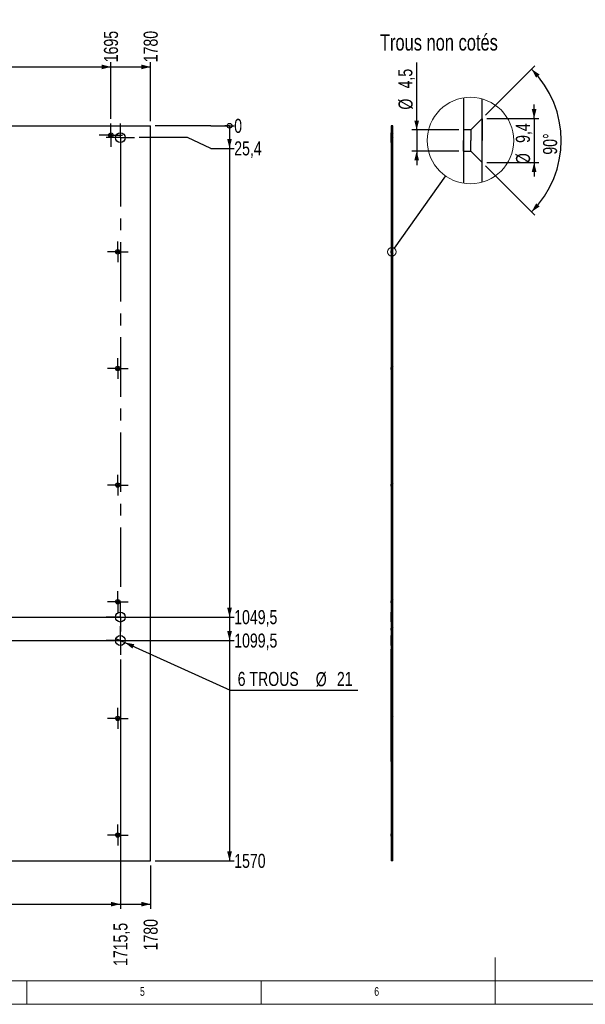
# Model space of a CAD drawing. Header units: millimetres. Extents: x 5 to 589, y 5 to 415.
# Tile 2 of 5: x 196 to 316, y 5 to 215. Entities that reach past the tile are written whole.
import ezdxf

# ---------------------------------------------------------------- set-up
doc = ezdxf.new("R2010")
doc.units = ezdxf.units.MM
doc.linetypes.add('CENTERX2', pattern=[20.32, 12.7, -2.54, 2.54, -2.54])
for name, color, linetype in [('COTES', 1, 'Continuous'), ('NOTES', 6, 'Continuous'), ('TRAIT-MIXTES', 3, 'CENTERX2')]:
    doc.layers.add(name, color=color, linetype=linetype)
doc.layers.add('TRAIT-FORT', color=4, linetype='Continuous', lineweight=25)
doc.styles.add('SLDTEXTSTYLE0', font='TXT', dxfattribs={"width": 0.75})
doc.dimstyles.new('SLDDIMSTYLE1', dxfattribs={"dimtxt": 3, "dimasz": 0.333333, "dimexe": 0, "dimexo": 0.0625, "dimgap": 0.75, "dimtad": 0, "dimtih": 1, "dimtoh": 1, "dimdec": 1, "dimlfac": 10, "dimrnd": 1e-09, "dimdsep": 46, "dimtxsty": 'SLDTEXTSTYLE0', "dimblk1": 'ORIGIN', "dimblk2": 'ORIGIN', "dimsah": 1, "dimcen": 0.09, "dimadec": 0, "dimazin": 2, "dimtfac": 1, "dimtdec": 1, "dimtofl": 0, "dimtmove": 0, "dimatfit": 3, "dimldrblk": 'ORIGIN', "dimfxl": 1, "dimfrac": 2, "dimtolj": 1, "dimtzin": 12, "dimarcsym": 0})
doc.dimstyles.new('SLDDIMSTYLE2', dxfattribs={"dimtxt": 3, "dimasz": 2, "dimexe": 0, "dimexo": 0.0625, "dimgap": 0.75, "dimtad": 0, "dimtih": 1, "dimtoh": 1, "dimdec": 1, "dimlfac": 10, "dimrnd": 1e-09, "dimzin": 12, "dimdsep": 46, "dimtxsty": 'SLDTEXTSTYLE0', "dimsah": 1, "dimcen": 0.09, "dimadec": 0, "dimazin": 3, "dimtfac": 1, "dimtdec": 1, "dimtofl": 0, "dimtmove": 0, "dimatfit": 3, "dimfxl": 1, "dimfrac": 2, "dimtolj": 1, "dimtzin": 12, "dimarcsym": 0})
doc.dimstyles.new('SLDDIMSTYLE3', dxfattribs={"dimtxt": 3, "dimasz": 2, "dimexe": 0, "dimexo": 0.0625, "dimgap": 0.75, "dimtad": 0, "dimtih": 1, "dimtoh": 1, "dimdec": 0, "dimlfac": 10, "dimrnd": 1e-09, "dimzin": 12, "dimdsep": 46, "dimtxsty": 'SLDTEXTSTYLE0', "dimsah": 1, "dimcen": 0.09, "dimadec": 0, "dimazin": 3, "dimtfac": 1, "dimtdec": 0, "dimtofl": 0, "dimtmove": 0, "dimatfit": 3, "dimfxl": 1, "dimfrac": 2, "dimtolj": 1, "dimtzin": 12, "dimarcsym": 0})
doc.dimstyles.new('SLDDIMSTYLE4', dxfattribs={"dimtxt": 3, "dimasz": 2, "dimexe": 0, "dimexo": 0.0625, "dimgap": 0.75, "dimtad": 0, "dimtih": 1, "dimtoh": 1, "dimdec": 0, "dimlfac": 10, "dimrnd": 1e-09, "dimzin": 12, "dimdsep": 46, "dimtxsty": 'SLDTEXTSTYLE0', "dimblk1": 'NONE', "dimsah": 1, "dimcen": 0, "dimadec": 0, "dimazin": 3, "dimtfac": 1, "dimtdec": 0, "dimtmove": 0, "dimatfit": 3, "dimldrblk": 'NONE', "dimfxl": 1, "dimfrac": 2, "dimtolj": 1, "dimtzin": 12, "dimarcsym": 0})
doc.dimstyles.new('SLDDIMSTYLE7', dxfattribs={"dimtxt": 0.18, "dimasz": 2, "dimexe": 0, "dimexo": 0.0625, "dimgap": 0, "dimtad": 0, "dimtih": 1, "dimtoh": 1, "dimdec": 0, "dimrnd": 1e-09, "dimzin": 0, "dimdsep": 46, "dimtxsty": 'Standard', "dimblk1": 'NONE', "dimblk2": 'NONE', "dimsah": 1, "dimcen": 0.09, "dimadec": 0, "dimazin": 0, "dimtfac": 2, "dimtdec": 0, "dimtofl": 0, "dimtmove": 0, "dimatfit": 3, "dimldrblk": 'NONE', "dimfxl": 1, "dimfrac": 2, "dimtolj": 1, "dimtzin": 0, "dimarcsym": 0})
doc.dimstyles.new('SLDDIMSTYLE8', dxfattribs={"dimtxt": 3, "dimasz": 2, "dimexe": 0, "dimexo": 0.0625, "dimgap": 0.75, "dimtad": 1, "dimdec": 1, "dimrnd": 1e-09, "dimzin": 12, "dimdsep": 46, "dimtxsty": 'SLDTEXTSTYLE0', "dimsah": 1, "dimcen": 0.09, "dimadec": 0, "dimazin": 3, "dimtfac": 1, "dimtdec": 1, "dimtmove": 0, "dimatfit": 0, "dimfxl": 1, "dimfrac": 2, "dimtolj": 1, "dimtzin": 12, "dimarcsym": 0})
doc.dimstyles.new('SLDDIMSTYLE9', dxfattribs={"dimtxt": 3, "dimasz": 2, "dimexe": 0, "dimexo": 0.0625, "dimgap": 0.75, "dimtad": 1, "dimdec": 4, "dimzin": 12, "dimdsep": 46, "dimtxsty": 'SLDTEXTSTYLE0', "dimsah": 1, "dimcen": 0.09, "dimazin": 3, "dimtfac": 1, "dimtofl": 0, "dimtmove": 0, "dimatfit": 3, "dimfxl": 1, "dimfrac": 2, "dimtolj": 1, "dimtzin": 12, "dimarcsym": 0})

# ---------------------------------------------------------------- blocks, each defined once
blk = doc.blocks.new('_D_71')
at = {"layer": 'COTES', "color": 1, "transparency": 16777216}
for p, q in [((214.96, 194.13), (214.96, 206.23)), ((191.53, 205.23), (214.96, 205.23))]:
    blk.add_line(p, q, dxfattribs=at)
blk.add_solid([(214.96, 205.23), (212.96, 205.73), (212.96, 204.73)], dxfattribs=at)
at = {"layer": 'COTES', "color": 1, "transparency": 16777216, "insert": (213.48, 206.23), "char_height": 3, "attachment_point": 1, "rotation": 90, "style": 'SLDTEXTSTYLE0'}
blk.add_mtext('1695', dxfattribs=at)
blk = doc.blocks.new('_D_72')
at = {"layer": 'COTES', "color": 1, "transparency": 16777216}
for p, q in [((223.43, 193.65), (223.43, 206.23)), ((214.96, 205.23), (223.43, 205.23))]:
    blk.add_line(p, q, dxfattribs=at)
blk.add_solid([(223.43, 205.23), (221.43, 205.73), (221.43, 204.73)], dxfattribs=at)
at = {"layer": 'COTES', "color": 1, "transparency": 16777216, "insert": (221.95, 206.23), "char_height": 3, "attachment_point": 1, "rotation": 90, "style": 'SLDTEXTSTYLE0'}
blk.add_mtext('1780', dxfattribs=at)
blk = doc.blocks.new('_D_76')
at = {"layer": 'COTES', "color": 1, "transparency": 16777216}
for p, q in [((216.98, 78.66), (216.98, 25.39)), ((107.89, 26.39), (216.98, 26.39))]:
    blk.add_line(p, q, dxfattribs=at)
blk.add_solid([(216.98, 26.39), (214.98, 26.89), (214.98, 25.89)], dxfattribs=at)
at = {"layer": 'COTES', "color": 1, "transparency": 16777216, "insert": (215.5, 13.19), "char_height": 3, "attachment_point": 1, "rotation": 90, "style": 'SLDTEXTSTYLE0'}
blk.add_mtext('1715,5', dxfattribs=at)
blk = doc.blocks.new('_D_77')
at = {"layer": 'COTES', "color": 1, "transparency": 16777216}
for p, q in [((223.43, 34.66), (223.43, 25.39)), ((216.98, 26.39), (223.43, 26.39))]:
    blk.add_line(p, q, dxfattribs=at)
blk.add_solid([(223.43, 26.39), (221.43, 26.89), (221.43, 25.89)], dxfattribs=at)
at = {"layer": 'COTES', "color": 1, "transparency": 16777216, "insert": (221.95, 16.52), "char_height": 3, "attachment_point": 1, "rotation": 90, "style": 'SLDTEXTSTYLE0'}
blk.add_mtext('1780', dxfattribs=at)
blk = doc.blocks.new('_Origin')
at = {"color": 0, "linetype": 'ByBlock', "lineweight": -2}
blk.add_line((0, 0), (-1, 0), dxfattribs=at)
blk.add_circle((0, 0), 0.5, dxfattribs=at)
blk = doc.blocks.new('_D_78')
at = {"layer": 'COTES', "color": 1, "transparency": 16777216}
for p, q in [((231.28, 192.65), (224.43, 192.65)), ((236.28, 192.65), (231.28, 192.65)), ((236.28, 192.65), (241.28, 192.65))]:
    blk.add_line(p, q, dxfattribs=at)
blk.add_blockref('_Origin', (240.28, 192.65), dxfattribs=at)
at = {"layer": 'COTES', "color": 1, "transparency": 16777216, "insert": (241.28, 194.14), "char_height": 3, "attachment_point": 1, "style": 'SLDTEXTSTYLE0'}
blk.add_mtext('0', dxfattribs=at)
blk = doc.blocks.new('_D_79')
at = {"layer": 'COTES', "color": 1, "transparency": 16777216}
for p, q in [((240.28, 192.65), (240.28, 187.84)), ((231.28, 190.12), (221.03, 190.12)), ((236.28, 187.84), (231.28, 190.12)), ((236.28, 187.84), (241.28, 187.84))]:
    blk.add_line(p, q, dxfattribs=at)
blk.add_solid([(240.28, 187.84), (240.78, 189.84), (239.78, 189.84)], dxfattribs=at)
at = {"layer": 'COTES', "color": 1, "transparency": 16777216, "insert": (241.28, 189.33), "char_height": 3, "attachment_point": 1, "style": 'SLDTEXTSTYLE0'}
blk.add_mtext('25,4', dxfattribs=at)
blk = doc.blocks.new('_D_80')
at = {"layer": 'COTES', "color": 1, "transparency": 16777216}
for p, q in [((240.28, 187.84), (240.28, 87.71)), ((82.59, 87.71), (241.28, 87.71))]:
    blk.add_line(p, q, dxfattribs=at)
blk.add_solid([(240.28, 87.71), (240.78, 89.71), (239.78, 89.71)], dxfattribs=at)
at = {"layer": 'COTES', "color": 1, "transparency": 16777216, "insert": (241.28, 89.2), "char_height": 3, "attachment_point": 1, "style": 'SLDTEXTSTYLE0'}
blk.add_mtext('1049,5', dxfattribs=at)
blk = doc.blocks.new('_D_81')
at = {"layer": 'COTES', "color": 1, "transparency": 16777216}
for p, q in [((240.28, 87.71), (240.28, 82.71)), ((82.59, 82.71), (241.28, 82.71))]:
    blk.add_line(p, q, dxfattribs=at)
blk.add_solid([(240.28, 82.71), (240.78, 84.71), (239.78, 84.71)], dxfattribs=at)
at = {"layer": 'COTES', "color": 1, "transparency": 16777216, "insert": (241.28, 84.2), "char_height": 3, "attachment_point": 1, "style": 'SLDTEXTSTYLE0'}
blk.add_mtext('1099,5', dxfattribs=at)
blk = doc.blocks.new('_D_82')
at = {"layer": 'COTES', "color": 1, "transparency": 16777216}
for p, q in [((240.28, 82.71), (240.28, 35.66)), ((224.43, 35.66), (241.28, 35.66))]:
    blk.add_line(p, q, dxfattribs=at)
blk.add_solid([(240.28, 35.66), (240.78, 37.66), (239.78, 37.66)], dxfattribs=at)
at = {"layer": 'COTES', "color": 1, "transparency": 16777216, "insert": (241.28, 37.14), "char_height": 3, "attachment_point": 1, "style": 'SLDTEXTSTYLE0'}
blk.add_mtext('1570', dxfattribs=at)
blk = doc.blocks.new('_D_84')
at = {"layer": 'COTES', "color": 1, "transparency": 16777216}
for p, q in [((216.03, 83.14), (217.94, 82.28)), ((217.94, 82.28), (240.44, 72.08)), ((240.44, 72.08), (267.64, 72.08))]:
    blk.add_line(p, q, dxfattribs=at)
blk.add_solid([(217.94, 82.28), (219.55, 81), (219.97, 81.91)], dxfattribs=at)
at = {"layer": 'COTES', "color": 1, "transparency": 16777216, "char_height": 3, "attachment_point": 1, "style": 'SLDTEXTSTYLE0'}
for s, insert in [('6 TROUS', (242.02, 76)), ('%%c', (258.68, 75.95)), ('21', (263.2, 76))]:
    blk.add_mtext(s, dxfattribs=dict(at, insert=insert))
blk = doc.blocks.new('_None')
blk = doc.blocks.new('SW_CENTERMARKSYMBOL_104')
at = {"layer": 'TRAIT-MIXTES', "color": 0}
for p, q in [((0, 2), (0, 2.225)), ((-2, 0), (-2.225, 0)), ((0, 0), (-2, 0)), ((0, 0), (0, 2)), ((0, 0), (0, -2)), ((0, 0), (2, 0)), ((2, 0), (2.225, 0)), ((0, -2), (0, -2.225))]:
    blk.add_line(p, q, dxfattribs=at)
blk = doc.blocks.new('SW_CENTERMARKSYMBOL_107')
at = {"layer": 'TRAIT-MIXTES', "color": 0}
for p, q in [((0, 2), (0, 2.225)), ((-2, 0), (-2.225, 0)), ((0, 0), (-2, 0)), ((0, 0), (0, 2)), ((0, 0), (0, -2)), ((0, 0), (2, 0)), ((2, 0), (2.225, 0)), ((0, -2), (0, -2.225))]:
    blk.add_line(p, q, dxfattribs=at)
blk = doc.blocks.new('SW_CENTERMARKSYMBOL_108')
at = {"layer": 'TRAIT-MIXTES', "color": 0}
for p, q in [((0, 2), (0, 2.225)), ((-2, 0), (-2.225, 0)), ((0, 0), (-2, 0)), ((0, 0), (0, 2)), ((0, 0), (0, -2)), ((0, 0), (2, 0)), ((2, 0), (2.225, 0)), ((0, -2), (0, -2.225))]:
    blk.add_line(p, q, dxfattribs=at)
blk = doc.blocks.new('SW_CENTERMARKSYMBOL_110')
at = {"layer": 'TRAIT-MIXTES', "color": 0}
for p, q in [((0, 2), (0, 2.225)), ((-2, 0), (-2.225, 0)), ((0, 0), (-2, 0)), ((0, 0), (0, 2)), ((0, 0), (0, -2)), ((0, 0), (2, 0)), ((2, 0), (2.225, 0)), ((0, -2), (0, -2.225))]:
    blk.add_line(p, q, dxfattribs=at)
blk = doc.blocks.new('SW_CENTERMARKSYMBOL_112')
at = {"layer": 'TRAIT-MIXTES', "color": 0}
for p, q in [((0, 2), (0, 2.225)), ((-2, 0), (-2.225, 0)), ((0, 0), (-2, 0)), ((0, 0), (0, 2)), ((0, 0), (0, -2)), ((0, 0), (2, 0)), ((2, 0), (2.225, 0)), ((0, -2), (0, -2.225))]:
    blk.add_line(p, q, dxfattribs=at)
blk = doc.blocks.new('SW_CENTERMARKSYMBOL_114')
at = {"layer": 'TRAIT-MIXTES', "color": 0}
for p, q in [((0, 2), (0, 2.225)), ((-2, 0), (-2.225, 0)), ((0, 0), (-2, 0)), ((0, 0), (0, 2)), ((0, 0), (0, -2)), ((0, 0), (2, 0)), ((2, 0), (2.225, 0)), ((0, -2), (0, -2.225))]:
    blk.add_line(p, q, dxfattribs=at)
blk = doc.blocks.new('SW_CENTERMARKSYMBOL_127')
at = {"layer": 'TRAIT-MIXTES', "color": 0}
for p, q in [((0, 2), (0, 3.05)), ((-2, 0), (-3.05, 0)), ((0, 0), (-2, 0)), ((0, 0), (0, 2)), ((0, 0), (0, -2)), ((0, 0), (2, 0)), ((2, 0), (3.05, 0)), ((0, -2), (0, -97.84))]:
    blk.add_line(p, q, dxfattribs=at)
blk = doc.blocks.new('SW_CENTERMARKSYMBOL_128')
at = {"layer": 'TRAIT-MIXTES', "color": 0}
for p, q in [((0, 2), (0, 2.47)), ((-2, 0), (-2.47, 0)), ((0, 0), (-2, 0)), ((0, 0), (0, 2)), ((0, 0), (0, -2)), ((0, 0), (2, 0)), ((2, 0), (2.47, 0)), ((0, -2), (0, -2.47))]:
    blk.add_line(p, q, dxfattribs=at)
blk = doc.blocks.new('SW_CENTERMARKSYMBOL_135')
at = {"layer": 'TRAIT-MIXTES', "color": 0}
for p, q in [((0, 2), (0, 3.05)), ((-2, 0), (-3.05, 0)), ((0, 0), (-2, 0)), ((0, 0), (0, 2)), ((0, 0), (0, -2)), ((0, 0), (2, 0)), ((2, 0), (3.05, 0)), ((0, -2), (0, -3.05))]:
    blk.add_line(p, q, dxfattribs=at)
blk = doc.blocks.new('SW_CENTERMARKSYMBOL_136')
at = {"layer": 'TRAIT-MIXTES', "color": 0}
for p, q in [((0, 2), (0, 3.05)), ((-2, 0), (-3.05, 0)), ((0, 0), (-2, 0)), ((0, 0), (0, 2)), ((0, 0), (0, -2)), ((0, 0), (2, 0)), ((2, 0), (3.05, 0)), ((0, -2), (0, -3.05))]:
    blk.add_line(p, q, dxfattribs=at)
blk = doc.blocks.new('_D_85')
at = {"layer": 'COTES', "color": 1, "transparency": 16777216}
for p, q in [((280.22, 191.76), (280.22, 206.18)), ((289.22, 191.76), (279.22, 191.76)), ((280.22, 191.76), (280.22, 187.26)), ((289.22, 187.26), (279.22, 187.26)), ((280.22, 187.26), (280.22, 184.26))]:
    blk.add_line(p, q, dxfattribs=at)
for points in [[(280.22, 191.76), (280.72, 193.76), (279.72, 193.76)], [(280.22, 187.26), (279.72, 185.26), (280.72, 185.26)]]:
    blk.add_solid(points, dxfattribs=at)
at = {"layer": 'COTES', "color": 1, "transparency": 16777216, "char_height": 3, "attachment_point": 1, "rotation": 90, "style": 'SLDTEXTSTYLE0'}
for s, insert in [('4,5', (276.3, 200.64)), ('%%c', (276.35, 196.11))]:
    blk.add_mtext(s, dxfattribs=dict(at, insert=insert))
blk = doc.blocks.new('_D_86')
at = {"layer": 'COTES', "color": 1, "transparency": 16777216}
for p, q in [((305.29, 194.21), (305.29, 197.21)), ((295.22, 194.21), (306.29, 194.21)), ((305.29, 194.21), (305.29, 184.81)), ((295.22, 184.81), (306.29, 184.81)), ((305.29, 184.81), (305.29, 181.81))]:
    blk.add_line(p, q, dxfattribs=at)
for points in [[(305.29, 194.21), (305.79, 196.21), (304.79, 196.21)], [(305.29, 184.81), (304.79, 182.81), (305.79, 182.81)]]:
    blk.add_solid(points, dxfattribs=at)
at = {"layer": 'COTES', "color": 1, "transparency": 16777216, "char_height": 3, "attachment_point": 1, "rotation": 90, "style": 'SLDTEXTSTYLE0'}
for s, insert in [('9,4', (301.38, 189)), ('%%c', (301.42, 184.47))]:
    blk.add_mtext(s, dxfattribs=dict(at, insert=insert))
blk = doc.blocks.new('_D_87')
at = {"layer": 'COTES', "color": 1, "transparency": 16777216}
for p, q in [((294.92, 194.92), (305.45, 205.44)), ((294.92, 184.1), (305.45, 173.57))]:
    blk.add_line(p, q, dxfattribs=at)
blk.add_arc((289.52, 189.51), 21.54, 315, 45, dxfattribs=at)
for points in [[(304.75, 204.74), (305.72, 202.92), (306.46, 203.6)], [(304.75, 174.28), (306.46, 175.42), (305.72, 176.09)]]:
    blk.add_solid(points, dxfattribs=at)
at = {"layer": 'COTES', "color": 1, "transparency": 16777216, "insert": (307.19, 186.49), "char_height": 3, "attachment_point": 1, "rotation": 90, "style": 'SLDTEXTSTYLE0'}
blk.add_mtext('90°', dxfattribs=at)

msp = doc.modelspace()

# ---------------------------------------------------------------- linework, layer by layer
at = {"color": 7, "linetype": 'Continuous', "lineweight": 18}
for p, q in [((297, 5), (297, 15)), ((10, 10), (584, 10)), ((197, 10), (197, 5)), ((247, 5), (247, 10)), ((5, 5), (589, 5))]:
    msp.add_line(p, q, dxfattribs=at)
for centre, radius in [((291.69544, 189.50797), 9.23058), ((274.90879, 165.73907), 0.92306)]:
    msp.add_circle(centre, radius, dxfattribs=at)
at = {"layer": 'TRAIT-FORT', "color": 4, "linetype": 'Continuous', "lineweight": 25}
for p, q in [((290.21775, 198.61953), (290.21775, 180.39645)), ((294.21775, 180.62872), (294.21775, 198.38726)), ((294.21775, 194.208), (291.76775, 191.75799)), ((294.21775, 194.208), (291.76775, 191.75799)), ((294.21775, 194.208), (291.76775, 191.75799)), ((294.21775, 194.16015), (294.21775, 189.50799)), ((45.43361, 192.65474), (223.43361, 192.65474)), ((223.43361, 35.65574), (223.43361, 192.65474)), ((275.16102, 192.65474), (274.76102, 192.65474)), ((274.76102, 192.65474), (274.76102, 35.65574)), ((275.16102, 35.65574), (275.16102, 192.65474)), ((291.76775, 191.75799), (290.21775, 191.75799)), ((291.76775, 191.75799), (290.21775, 191.75799)), ((291.76775, 191.75799), (290.21775, 191.75799)), ((290.21775, 191.75799), (290.21775, 189.50799)), ((291.76775, 191.75799), (291.76775, 189.50799)), ((275.16102, 191.16956), (274.76102, 191.16956)), ((275.16102, 191.16956), (274.76102, 191.16956)), ((274.76102, 189.07404), (274.76102, 191.16508)), ((274.76102, 189.07404), (274.76102, 191.16508)), ((274.91602, 190.88074), (274.76102, 190.88074)), ((274.91602, 190.88074), (274.76102, 190.88074)), ((274.91602, 190.88074), (274.76102, 190.88074)), ((274.91602, 190.88074), (274.76102, 190.88074)), ((274.91602, 190.88074), (274.76102, 190.88074)), ((274.91602, 190.88074), (274.76102, 190.88074)), ((274.91602, 190.88074), (274.76102, 190.88074)), ((274.91602, 190.88074), (274.76102, 190.88074)), ((274.76102, 190.43074), (274.76102, 190.88074)), ((274.76102, 190.43074), (274.76102, 190.88074)), ((274.76102, 190.43074), (274.76102, 190.88074)), ((274.76102, 190.43074), (274.76102, 190.88074)), ((274.76102, 190.43074), (274.76102, 190.88074)), ((274.76102, 190.43074), (274.76102, 190.88074)), ((274.76102, 190.43074), (274.76102, 190.88074)), ((274.76102, 190.43074), (274.76102, 190.88074)), ((274.76102, 190.43074), (274.91602, 190.43074)), ((274.76102, 190.43074), (274.91602, 190.43074)), ((274.76102, 190.43074), (274.91602, 190.43074)), ((274.76102, 190.43074), (274.91602, 190.43074)), ((274.76102, 190.43074), (274.91602, 190.43074)), ((274.76102, 190.43074), (274.91602, 190.43074)), ((274.76102, 190.43074), (274.91602, 190.43074)), ((274.76102, 190.43074), (274.91602, 190.43074)), ((275.16102, 191.12574), (274.91602, 190.88074)), ((275.16102, 191.12574), (274.91602, 190.88074)), ((275.16102, 191.12574), (274.91602, 190.88074)), ((275.16102, 191.12574), (274.91602, 190.88074)), ((275.16102, 191.12574), (274.91602, 190.88074)), ((275.16102, 191.12574), (274.91602, 190.88074)), ((275.16102, 191.12574), (274.91602, 190.88074)), ((275.16102, 191.12574), (274.91602, 190.88074)), ((274.91602, 190.43074), (274.91602, 190.88074)), ((274.91602, 190.43074), (274.91602, 190.88074)), ((274.91602, 190.43074), (274.91602, 190.88074)), ((274.91602, 190.43074), (274.91602, 190.88074)), ((274.91602, 190.43074), (274.91602, 190.88074)), ((274.91602, 190.43074), (274.91602, 190.88074)), ((274.91602, 190.43074), (274.91602, 190.88074)), ((274.91602, 190.43074), (274.91602, 190.88074)), ((274.91602, 190.43074), (275.16102, 190.18574)), ((274.91602, 190.43074), (275.16102, 190.18574)), ((274.91602, 190.43074), (275.16102, 190.18574)), ((274.91602, 190.43074), (275.16102, 190.18574)), ((274.91602, 190.43074), (275.16102, 190.18574)), ((274.91602, 190.43074), (275.16102, 190.18574)), ((274.91602, 190.43074), (275.16102, 190.18574)), ((274.91602, 190.43074), (275.16102, 190.18574)), ((275.16102, 189.07404), (275.16102, 191.16508)), ((275.16102, 189.07404), (275.16102, 191.16508)), ((275.16102, 190.19052), (275.16102, 191.12096)), ((275.16102, 190.19052), (275.16102, 191.12096)), ((275.16102, 190.19052), (275.16102, 191.12096)), ((275.16102, 190.19052), (275.16102, 191.12096)), ((275.16102, 190.19052), (275.16102, 191.12096)), ((275.16102, 190.19052), (275.16102, 191.12096)), ((275.16102, 190.19052), (275.16102, 191.12096)), ((275.16102, 190.19052), (275.16102, 191.12096)), ((290.21775, 187.25799), (290.21775, 189.50799)), ((291.76775, 187.25799), (291.76775, 189.50799)), ((294.21775, 184.85583), (294.21775, 189.50799)), ((274.76102, 189.06956), (275.16102, 189.06956)), ((274.76102, 189.06956), (275.16102, 189.06956)), ((290.21775, 187.25799), (291.76775, 187.25799)), ((290.21775, 187.25799), (291.76775, 187.25799)), ((290.21775, 187.25799), (291.76775, 187.25799)), ((291.76775, 187.25799), (294.21775, 184.80798)), ((291.76775, 187.25799), (294.21775, 184.80798)), ((291.76775, 187.25799), (294.21775, 184.80798)), ((275.16102, 166.20907), (274.91602, 165.96407)), ((275.16102, 166.20907), (274.91602, 165.96407)), ((275.16102, 166.20907), (274.91602, 165.96407)), ((275.16102, 165.27386), (275.16102, 166.20429)), ((275.16102, 165.27386), (275.16102, 166.20429)), ((275.16102, 165.27386), (275.16102, 166.20429)), ((274.91602, 165.96407), (274.76102, 165.96407)), ((274.91602, 165.96407), (274.76102, 165.96407)), ((274.91602, 165.96407), (274.76102, 165.96407)), ((274.76102, 165.51407), (274.76102, 165.96407)), ((274.76102, 165.51407), (274.76102, 165.96407)), ((274.76102, 165.51407), (274.76102, 165.96407)), ((274.76102, 165.51407), (274.91602, 165.51407)), ((274.76102, 165.51407), (274.91602, 165.51407)), ((274.76102, 165.51407), (274.91602, 165.51407)), ((274.91602, 165.51407), (274.91602, 165.96407)), ((274.91602, 165.51407), (274.91602, 165.96407)), ((274.91602, 165.51407), (274.91602, 165.96407)), ((274.91602, 165.51407), (275.16102, 165.26907)), ((274.91602, 165.51407), (275.16102, 165.26907)), ((274.91602, 165.51407), (275.16102, 165.26907)), ((274.91602, 141.04741), (274.76102, 141.04741)), ((274.91602, 141.04741), (274.76102, 141.04741)), ((274.91602, 141.04741), (274.76102, 141.04741)), ((274.76102, 140.59741), (274.76102, 141.04741)), ((274.76102, 140.59741), (274.76102, 141.04741)), ((274.76102, 140.59741), (274.76102, 141.04741)), ((275.16102, 141.29241), (274.91602, 141.04741)), ((275.16102, 141.29241), (274.91602, 141.04741)), ((275.16102, 141.29241), (274.91602, 141.04741)), ((274.91602, 140.59741), (274.91602, 141.04741)), ((274.91602, 140.59741), (274.91602, 141.04741)), ((274.91602, 140.59741), (274.91602, 141.04741)), ((275.16102, 140.35719), (275.16102, 141.28762)), ((275.16102, 140.35719), (275.16102, 141.28762)), ((275.16102, 140.35719), (275.16102, 141.28762)), ((274.76102, 140.59741), (274.91602, 140.59741)), ((274.76102, 140.59741), (274.91602, 140.59741)), ((274.76102, 140.59741), (274.91602, 140.59741)), ((274.91602, 140.59741), (275.16102, 140.35241)), ((274.91602, 140.59741), (275.16102, 140.35241)), ((274.91602, 140.59741), (275.16102, 140.35241)), ((274.91602, 116.13074), (274.76102, 116.13074)), ((274.91602, 116.13074), (274.76102, 116.13074)), ((274.91602, 116.13074), (274.76102, 116.13074)), ((274.76102, 115.68074), (274.76102, 116.13074)), ((274.76102, 115.68074), (274.76102, 116.13074)), ((274.76102, 115.68074), (274.76102, 116.13074)), ((274.76102, 115.68074), (274.91602, 115.68074)), ((274.76102, 115.68074), (274.91602, 115.68074)), ((274.76102, 115.68074), (274.91602, 115.68074)), ((275.16102, 116.37574), (274.91602, 116.13074)), ((275.16102, 116.37574), (274.91602, 116.13074)), ((275.16102, 116.37574), (274.91602, 116.13074)), ((274.91602, 115.68074), (274.91602, 116.13074)), ((274.91602, 115.68074), (274.91602, 116.13074)), ((274.91602, 115.68074), (274.91602, 116.13074)), ((274.91602, 115.68074), (275.16102, 115.43574)), ((274.91602, 115.68074), (275.16102, 115.43574)), ((274.91602, 115.68074), (275.16102, 115.43574)), ((275.16102, 115.44052), (275.16102, 116.37096)), ((275.16102, 115.44052), (275.16102, 116.37096)), ((275.16102, 115.44052), (275.16102, 116.37096)), ((274.91602, 91.21407), (274.76102, 91.21407)), ((274.91602, 91.21407), (274.76102, 91.21407)), ((274.91602, 91.21407), (274.76102, 91.21407)), ((274.76102, 90.76407), (274.76102, 91.21407)), ((274.76102, 90.76407), (274.76102, 91.21407)), ((274.76102, 90.76407), (274.76102, 91.21407)), ((274.76102, 90.76407), (274.91602, 90.76407)), ((274.76102, 90.76407), (274.91602, 90.76407)), ((274.76102, 90.76407), (274.91602, 90.76407)), ((275.16102, 91.45907), (274.91602, 91.21407)), ((275.16102, 91.45907), (274.91602, 91.21407)), ((275.16102, 91.45907), (274.91602, 91.21407)), ((274.91602, 90.76407), (274.91602, 91.21407)), ((274.91602, 90.76407), (274.91602, 91.21407)), ((274.91602, 90.76407), (274.91602, 91.21407)), ((274.91602, 90.76407), (275.16102, 90.51907)), ((274.91602, 90.76407), (275.16102, 90.51907)), ((274.91602, 90.76407), (275.16102, 90.51907)), ((275.16102, 90.52386), (275.16102, 91.45429)), ((275.16102, 90.52386), (275.16102, 91.45429)), ((275.16102, 90.52386), (275.16102, 91.45429)), ((275.16102, 88.75956), (274.76102, 88.75956)), ((275.16102, 88.75956), (274.76102, 88.75956)), ((274.76102, 86.66404), (274.76102, 88.75508)), ((274.76102, 86.66404), (274.76102, 88.75508)), ((275.16102, 86.66404), (275.16102, 88.75508)), ((275.16102, 86.66404), (275.16102, 88.75508)), ((274.76102, 86.65956), (275.16102, 86.65956)), ((274.76102, 86.65956), (275.16102, 86.65956)), ((274.91602, 85.38074), (274.76102, 85.38074)), ((274.91602, 85.38074), (274.76102, 85.38074)), ((274.91602, 85.38074), (274.76102, 85.38074)), ((274.91602, 85.38074), (274.76102, 85.38074)), ((274.76102, 84.93074), (274.76102, 85.38074)), ((274.76102, 84.93074), (274.76102, 85.38074)), ((274.76102, 84.93074), (274.76102, 85.38074)), ((274.76102, 84.93074), (274.76102, 85.38074)), ((274.76102, 84.93074), (274.91602, 84.93074)), ((274.76102, 84.93074), (274.91602, 84.93074)), ((274.76102, 84.93074), (274.91602, 84.93074)), ((274.76102, 84.93074), (274.91602, 84.93074)), ((275.16102, 85.62574), (274.91602, 85.38074)), ((275.16102, 85.62574), (274.91602, 85.38074)), ((275.16102, 85.62574), (274.91602, 85.38074)), ((275.16102, 85.62574), (274.91602, 85.38074)), ((274.91602, 84.93074), (274.91602, 85.38074)), ((274.91602, 84.93074), (274.91602, 85.38074)), ((274.91602, 84.93074), (274.91602, 85.38074)), ((274.91602, 84.93074), (274.91602, 85.38074)), ((274.91602, 84.93074), (275.16102, 84.68574)), ((274.91602, 84.93074), (275.16102, 84.68574)), ((274.91602, 84.93074), (275.16102, 84.68574)), ((274.91602, 84.93074), (275.16102, 84.68574)), ((275.16102, 84.69052), (275.16102, 85.62096)), ((275.16102, 84.69052), (275.16102, 85.62096)), ((275.16102, 84.69052), (275.16102, 85.62096)), ((275.16102, 84.69052), (275.16102, 85.62096)), ((275.16102, 83.75956), (274.76102, 83.75956)), ((275.16102, 83.75956), (274.76102, 83.75956)), ((274.76102, 81.66404), (274.76102, 83.75508)), ((274.76102, 81.66404), (274.76102, 83.75508)), ((275.16102, 81.66404), (275.16102, 83.75508)), ((275.16102, 81.66404), (275.16102, 83.75508)), ((274.76102, 81.65956), (275.16102, 81.65956)), ((274.76102, 81.65956), (275.16102, 81.65956)), ((275.16102, 80.84046), (274.76102, 80.84046)), ((274.76102, 56.84046), (274.76102, 80.84046)), ((275.16102, 56.84046), (275.16102, 80.84046)), ((274.91602, 66.29741), (274.76102, 66.29741)), ((274.91602, 66.29741), (274.76102, 66.29741)), ((274.91602, 66.29741), (274.76102, 66.29741)), ((274.76102, 65.84741), (274.76102, 66.29741)), ((274.76102, 65.84741), (274.76102, 66.29741)), ((274.76102, 65.84741), (274.76102, 66.29741)), ((274.76102, 65.84741), (274.91602, 65.84741)), ((274.76102, 65.84741), (274.91602, 65.84741)), ((274.76102, 65.84741), (274.91602, 65.84741)), ((275.16102, 66.54241), (274.91602, 66.29741)), ((275.16102, 66.54241), (274.91602, 66.29741)), ((275.16102, 66.54241), (274.91602, 66.29741)), ((274.91602, 65.84741), (274.91602, 66.29741)), ((274.91602, 65.84741), (274.91602, 66.29741)), ((274.91602, 65.84741), (274.91602, 66.29741)), ((274.91602, 65.84741), (275.16102, 65.60241)), ((274.91602, 65.84741), (275.16102, 65.60241)), ((274.91602, 65.84741), (275.16102, 65.60241)), ((275.16102, 65.60719), (275.16102, 66.53762)), ((275.16102, 65.60719), (275.16102, 66.53762)), ((275.16102, 65.60719), (275.16102, 66.53762)), ((274.76102, 56.84046), (275.16102, 56.84046)), ((274.91602, 41.38074), (274.76102, 41.38074)), ((274.91602, 41.38074), (274.76102, 41.38074)), ((274.91602, 41.38074), (274.76102, 41.38074)), ((274.91602, 41.38074), (274.76102, 41.38074)), ((274.91602, 41.38074), (274.76102, 41.38074)), ((274.91602, 41.38074), (274.76102, 41.38074)), ((274.91602, 41.38074), (274.76102, 41.38074)), ((274.91602, 41.38074), (274.76102, 41.38074)), ((274.76102, 40.93074), (274.76102, 41.38074)), ((274.76102, 40.93074), (274.76102, 41.38074)), ((274.76102, 40.93074), (274.76102, 41.38074)), ((274.76102, 40.93074), (274.76102, 41.38074)), ((274.76102, 40.93074), (274.76102, 41.38074)), ((274.76102, 40.93074), (274.76102, 41.38074)), ((274.76102, 40.93074), (274.76102, 41.38074)), ((274.76102, 40.93074), (274.76102, 41.38074)), ((274.76102, 40.93074), (274.91602, 40.93074)), ((274.76102, 40.93074), (274.91602, 40.93074)), ((274.76102, 40.93074), (274.91602, 40.93074)), ((274.76102, 40.93074), (274.91602, 40.93074)), ((274.76102, 40.93074), (274.91602, 40.93074)), ((274.76102, 40.93074), (274.91602, 40.93074)), ((274.76102, 40.93074), (274.91602, 40.93074)), ((274.76102, 40.93074), (274.91602, 40.93074)), ((275.16102, 41.62574), (274.91602, 41.38074)), ((275.16102, 41.62574), (274.91602, 41.38074)), ((275.16102, 41.62574), (274.91602, 41.38074)), ((275.16102, 41.62574), (274.91602, 41.38074)), ((275.16102, 41.62574), (274.91602, 41.38074)), ((275.16102, 41.62574), (274.91602, 41.38074)), ((275.16102, 41.62574), (274.91602, 41.38074)), ((275.16102, 41.62574), (274.91602, 41.38074)), ((274.91602, 40.93074), (274.91602, 41.38074)), ((274.91602, 40.93074), (274.91602, 41.38074)), ((274.91602, 40.93074), (274.91602, 41.38074)), ((274.91602, 40.93074), (274.91602, 41.38074)), ((274.91602, 40.93074), (274.91602, 41.38074)), ((274.91602, 40.93074), (274.91602, 41.38074)), ((274.91602, 40.93074), (274.91602, 41.38074)), ((274.91602, 40.93074), (274.91602, 41.38074)), ((274.91602, 40.93074), (275.16102, 40.68574)), ((274.91602, 40.93074), (275.16102, 40.68574)), ((274.91602, 40.93074), (275.16102, 40.68574)), ((274.91602, 40.93074), (275.16102, 40.68574)), ((274.91602, 40.93074), (275.16102, 40.68574)), ((274.91602, 40.93074), (275.16102, 40.68574)), ((274.91602, 40.93074), (275.16102, 40.68574)), ((274.91602, 40.93074), (275.16102, 40.68574)), ((275.16102, 40.69052), (275.16102, 41.62096)), ((275.16102, 40.69052), (275.16102, 41.62096)), ((275.16102, 40.69052), (275.16102, 41.62096)), ((275.16102, 40.69052), (275.16102, 41.62096)), ((275.16102, 40.69052), (275.16102, 41.62096)), ((275.16102, 40.69052), (275.16102, 41.62096)), ((275.16102, 40.69052), (275.16102, 41.62096)), ((275.16102, 40.69052), (275.16102, 41.62096)), ((45.43361, 35.65574), (223.43361, 35.65574)), ((275.16102, 35.65574), (274.76102, 35.65574))]:
    msp.add_line(p, q, dxfattribs=at)
for centre, radius in [((214.96297, 190.65574), 0.47), ((214.96297, 190.65574), 0.225), ((216.98271, 190.11956), 1.05), ((216.43361, 165.73907), 0.47), ((216.43361, 165.73907), 0.225), ((216.43361, 140.82241), 0.47), ((216.43361, 140.82241), 0.225), ((216.43361, 115.90574), 0.47), ((216.43361, 115.90574), 0.225), ((216.43361, 90.98907), 0.47), ((216.43361, 90.98907), 0.225), ((216.98271, 87.70956), 1.05), ((216.98271, 82.70956), 1.05), ((216.43361, 66.07241), 0.47), ((216.43361, 66.07241), 0.225), ((216.43361, 41.15574), 0.47), ((216.43361, 41.15574), 0.225)]:
    msp.add_circle(centre, radius, dxfattribs=at)

# ---------------------------------------------------------------- block references
at = {"layer": 'TRAIT-MIXTES', "color": 3}
for name, p in [('SW_CENTERMARKSYMBOL_128', (214.96297, 190.65574)), ('SW_CENTERMARKSYMBOL_127', (216.98271, 190.11956)), ('SW_CENTERMARKSYMBOL_107', (216.43361, 165.73907)), ('SW_CENTERMARKSYMBOL_110', (216.43361, 140.82241)), ('SW_CENTERMARKSYMBOL_108', (216.43361, 115.90574)), ('SW_CENTERMARKSYMBOL_112', (216.43361, 90.98907)), ('SW_CENTERMARKSYMBOL_135', (216.98271, 87.70956)), ('SW_CENTERMARKSYMBOL_136', (216.98271, 82.70956)), ('SW_CENTERMARKSYMBOL_114', (216.43361, 66.07241)), ('SW_CENTERMARKSYMBOL_104', (216.43361, 41.15574))]:
    msp.add_blockref(name, p, dxfattribs=at)

# ---------------------------------------------------------------- texts
at = {"layer": 'NOTES', "color": 211, "attachment_point": 1, "style": 'SLDTEXTSTYLE0'}
for s, insert, char_height in [('Trous non cotés', (272.37982, 212.2272), 3.5), ('5', (221.16667, 8.66802), 1.85208), ('6', (271.16667, 8.66802), 1.85208)]:
    msp.add_mtext(s, dxfattribs=dict(at, insert=insert, char_height=char_height))

# ---------------------------------------------------------------- dimensions: what is measured, and where the dimension line sits
at = {"layer": 'COTES', "color": 1}
for feature_location, offset, dtype, origin, dimstyle, picture, middle in [((214.96297, 193.12574), (0, 13.10761), 1, (45.43361, 192.65474), 'SLDDIMSTYLE3', '_D_71', (214.96297, 210.66669)), ((223.43361, 192.65474), (0, 13.57861), 1, (45.43361, 192.65474), 'SLDDIMSTYLE3', '_D_72', (223.43361, 210.66669)), ((223.433609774, 192.6547399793), (17.842059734, 0), 0, (223.433609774, 192.6547399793), 'SLDDIMSTYLE1', '_D_78', (242.38400286, 192.6547399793)), ((81.59263, 87.70956), (159.68304, 0), 0, (223.43361, 192.65474), 'SLDDIMSTYLE2', '_D_80', (247.3715, 87.70956)), ((81.59263, 82.70956), (159.68304, 0), 0, (223.43361, 192.65474), 'SLDDIMSTYLE2', '_D_81', (247.3715, 82.70956)), ((220.03271, 190.11956), (21.24296, -2.27494), 0, (223.43361, 192.65474), 'SLDDIMSTYLE2', '_D_79', (245.15484, 187.84461)), ((223.43361, 35.65574), (17.84206, 0), 0, (223.43361, 192.65474), 'SLDDIMSTYLE2', '_D_82', (245.709, 35.65574)), ((216.98271, 79.65956), (0, -54.27425), 1, (45.43361, 35.65574), 'SLDDIMSTYLE2', '_D_76', (216.98271, 19.28947)), ((223.43361, 35.65574), (0, -10.27043), 1, (45.43361, 35.65574), 'SLDDIMSTYLE3', '_D_77', (223.43361, 20.95197))]:
    dim = msp.add_ordinate_dim(feature_location=feature_location, offset=offset, dtype=dtype, origin=origin, dimstyle=dimstyle, dxfattribs=at)
    dim.commit()
    dim.dimension.update_dxf_attribs({"geometry": picture, "text_midpoint": middle})
for base, p1, p2, picture, middle in [((280.21775, 187.25799), (290.21775, 191.75799), (290.21775, 187.25799), '_D_85', (280.21775, 201.14572)), ((305.28892, 184.80799), (294.21775, 194.20799), (294.21775, 184.80799), '_D_86', (305.28892, 189.50799))]:
    dim = msp.add_linear_dim(base=base, p1=p1, p2=p2, angle=90, text='%%c<>', dimstyle='SLDDIMSTYLE8', dxfattribs=at)
    dim.commit()
    dim.dimension.update_dxf_attribs({"geometry": picture, "text_midpoint": middle, "dimtype": 160})
dim = msp.add_angular_dim_2l(base=(311.05449, 189.50799), line1=((291.76775, 187.25799), (294.21775, 184.80799)), line2=((294.21775, 194.20799), (291.76775, 191.75799)), dimstyle='SLDDIMSTYLE9', dxfattribs=at)
dim.commit()
dim.dimension.update_dxf_attribs({"geometry": '_D_87', "text_midpoint": (311.05449, 189.50799), "dimtype": 162})
dim = msp.add_diameter_dim_2p(p1=(216.02628, 83.14285), p2=(217.93914, 82.27626), text='6 TROUS <>', dimstyle='SLDDIMSTYLE4', dxfattribs=at)
dim.commit()
dim.dimension.update_dxf_attribs({"geometry": '_D_84', "text_midpoint": (254.82949, 74.52392), "dimtype": 163})

# ---------------------------------------------------------------- leaders
at = {"color": 7, "linetype": 'Continuous', "lineweight": 18, "has_arrowhead": 0}
msp.add_leader([(286.3705, 181.96818), (275.44128, 166.49305)], dimstyle='SLDDIMSTYLE7', dxfattribs=at)

doc.saveas('drawing.dxf')
